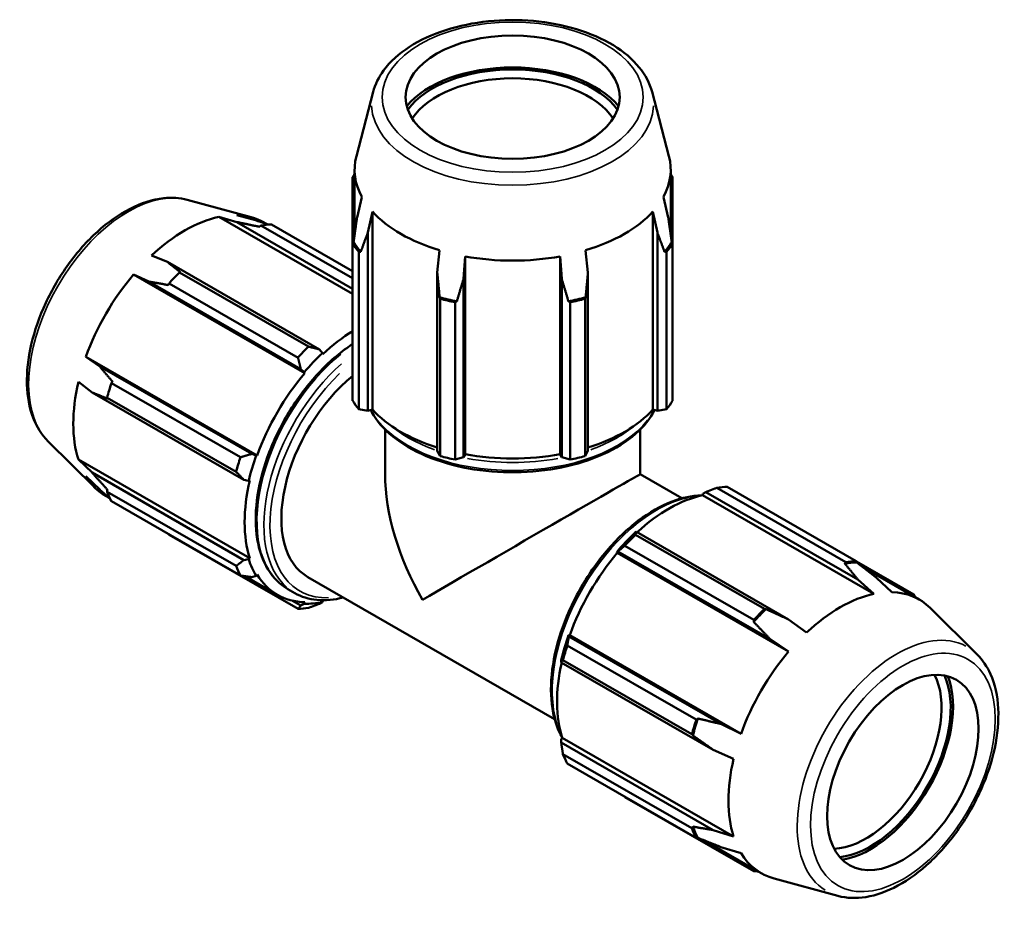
# Model space of a CAD drawing. Header units: inches. Extents: x -0.7 to 70.6, y -23.5 to 50.4.
# Tile 10 of 10: x 50 to 70.6, y 31.8 to 50.4. Entities that reach past the tile are written whole.
import ezdxf

# ---------------------------------------------------------------- set-up
doc = ezdxf.new("R2010")
doc.units = ezdxf.units.IN
doc.header["$MEASUREMENT"] = 0
doc.layers.add('Visible (ANSI)', color=7, linetype='Continuous', lineweight=50)
doc.layers.add('Visible Narrow (ANSI)', color=7, linetype='Continuous', lineweight=35)

msp = doc.modelspace()

# ---------------------------------------------------------------- linework, layer by layer
at = {"layer": 'Visible (ANSI)'}
for p, q in [((57.396, 48.898), (57.043, 47.552)), ((63.245, 48.898), (63.599, 47.552)), ((56.966, 47.11), (56.966, 45.72)), ((57.005, 45.895), (57.005, 47.267)), ((63.636, 45.895), (63.636, 47.267)), ((63.675, 45.72), (63.675, 47.11)), ((57.159, 46.692), (57.057, 46.263)), ((63.585, 46.263), (63.483, 46.692)), ((53.498, 46.632), (54.837, 46.269)), ((54.157, 46.276), (54.535, 46.167)), ((56.966, 44.658), (54.157, 46.276)), ((54.925, 46.205), (54.534, 46.312)), ((57.285, 45.945), (57.38, 46.385)), ((57.38, 42.231), (57.38, 46.385)), ((63.262, 46.385), (63.356, 45.945)), ((63.262, 42.231), (63.262, 46.385)), ((54.535, 46.167), (56.966, 44.767)), ((56.966, 44.986), (55.042, 46.094)), ((55.158, 46.128), (55.106, 46.158)), ((55.262, 46.116), (56.966, 45.134)), ((57.285, 42.203), (57.285, 45.945)), ((63.356, 45.945), (63.356, 42.203)), ((56.966, 42.417), (56.966, 45.72)), ((63.675, 45.72), (63.675, 42.417)), ((53.08, 45.329), (52.747, 45.464)), ((57.095, 45.541), (57.095, 42.238)), ((58.79, 45.573), (58.74, 45.107)), ((59.292, 44.976), (59.324, 45.446)), ((59.324, 41.292), (59.324, 45.446)), ((61.318, 45.446), (61.35, 44.976)), ((61.318, 41.292), (61.318, 45.446)), ((61.901, 45.107), (61.852, 45.573)), ((63.546, 42.238), (63.546, 45.541)), ((56.267, 43.494), (53.08, 45.329)), ((52.369, 45.065), (52.69, 44.918)), ((55.962, 42.996), (52.369, 45.065)), ((53.335, 45.111), (56.04, 43.553)), ((58.74, 45.107), (58.74, 41.364)), ((61.901, 41.364), (61.901, 45.107)), ((52.69, 44.918), (55.877, 43.083)), ((55.82, 43.321), (53.115, 44.879)), ((59.292, 41.233), (59.292, 44.976)), ((61.35, 44.976), (61.35, 41.233)), ((58.802, 41.255), (58.802, 44.558)), ((59.114, 44.484), (59.114, 41.181)), ((61.528, 41.181), (61.528, 44.484)), ((61.839, 44.558), (61.839, 41.255)), ((56.332, 43.418), (56.267, 43.494)), ((56.34, 43.395), (56.332, 43.418)), ((51.661, 43.135), (51.372, 43.339)), ((54.965, 41.27), (51.372, 43.339)), ((54.848, 41.3), (51.661, 43.135)), ((55.877, 43.083), (55.951, 43.016)), ((55.951, 43.016), (55.962, 42.996)), ((51.216, 42.812), (51.5, 42.592)), ((51.907, 42.788), (54.613, 41.231)), ((51.5, 42.592), (54.686, 40.757)), ((54.522, 40.924), (51.816, 42.481)), ((57.095, 42.238), (57.285, 42.203)), ((57.38, 42.231), (57.285, 42.203)), ((63.356, 42.203), (63.262, 42.231)), ((63.356, 42.203), (63.546, 42.238)), ((57.647, 40.875), (57.647, 41.81)), ((62.994, 40.875), (62.994, 41.81)), ((50.579, 41.564), (51.566, 40.588)), ((54.943, 41.27), (54.848, 41.3)), ((58.74, 41.364), (58.802, 41.255)), ((61.839, 41.255), (61.901, 41.364)), ((51.5, 40.909), (51.216, 41.182)), ((54.809, 39.113), (51.216, 41.182)), ((54.965, 41.27), (54.943, 41.27)), ((59.114, 41.181), (59.292, 41.233)), ((59.324, 41.292), (59.292, 41.233)), ((61.35, 41.233), (61.318, 41.292)), ((61.35, 41.233), (61.528, 41.181)), ((54.686, 39.074), (51.5, 40.909)), ((51.372, 40.835), (51.661, 40.552)), ((54.686, 40.757), (54.785, 40.738)), ((54.785, 40.738), (54.809, 40.743)), ((63.87, 40.37), (62.994, 40.875)), ((51.816, 40.508), (54.522, 38.95)), ((64.309, 40.466), (64.375, 40.501)), ((64.375, 40.501), (67.561, 38.666)), ((67.307, 39.031), (64.602, 40.589)), ((64.822, 40.611), (67.527, 39.053)), ((51.861, 40.375), (51.797, 40.411)), ((54.613, 38.748), (51.907, 40.306)), ((64.302, 40.433), (64.309, 40.466)), ((64.302, 40.433), (67.895, 38.365)), ((62.919, 39.663), (62.884, 39.645)), ((66.106, 37.828), (62.919, 39.663)), ((53.115, 39.605), (55.82, 38.047)), ((62.894, 39.606), (65.6, 38.048)), ((62.503, 39.242), (62.53, 39.252)), ((62.514, 39.223), (62.503, 39.242)), ((62.53, 39.252), (65.716, 37.417)), ((65.38, 37.816), (62.674, 39.374)), ((54.785, 39.09), (54.686, 39.074)), ((54.809, 39.113), (54.785, 39.09)), ((62.514, 39.223), (66.107, 37.154)), ((68.734, 38.352), (67.531, 39.045)), ((67.671, 38.922), (68.844, 38.247)), ((55.39, 38.342), (54.709, 38.735)), ((54.848, 38.716), (54.943, 38.74)), ((54.943, 38.74), (54.965, 38.766)), ((61.202, 35.736), (56.027, 38.716)), ((67.561, 38.666), (67.895, 38.365)), ((68.272, 38.401), (67.951, 38.704)), ((55.75, 38.382), (55.604, 38.466)), ((55.877, 38.119), (55.701, 38.221)), ((56.332, 38.192), (56.34, 38.224)), ((55.951, 38.155), (55.877, 38.119)), ((55.962, 38.188), (55.951, 38.155)), ((56.267, 38.157), (56.332, 38.192)), ((70.062, 37.094), (69.075, 38.07)), ((66.485, 37.553), (66.106, 37.828)), ((61.501, 37.469), (61.495, 37.497)), ((61.495, 37.497), (61.517, 37.497)), ((64.687, 35.634), (61.501, 37.469)), ((61.517, 37.497), (65.11, 35.428)), ((65.716, 37.417), (66.107, 37.154)), ((61.467, 37.283), (64.172, 35.725)), ((61.337, 36.965), (61.339, 36.926)), ((64.081, 35.418), (61.376, 36.976)), ((61.339, 36.926), (64.526, 35.091)), ((65.11, 35.428), (64.687, 35.634)), ((61.337, 35.317), (61.361, 35.34)), ((61.339, 35.243), (61.337, 35.317)), ((61.361, 35.34), (64.954, 33.271)), ((64.526, 33.408), (61.339, 35.243)), ((61.376, 35.003), (64.081, 33.445)), ((64.526, 35.091), (64.954, 34.901)), ((64.172, 33.243), (61.467, 34.801)), ((62.674, 34.1), (65.38, 32.542)), ((64.954, 33.271), (64.526, 33.408)), ((64.328, 33.195), (65.535, 32.5)), ((64.687, 33.05), (65.11, 32.924)), ((67.144, 32.026), (65.804, 32.389))]:
    msp.add_line(p, q, dxfattribs=at)
for centre, major_axis, ratio in [((60.321, 48.788), (2.246, 0), 0.575862), ((68.505, 34.616), (1.121, 1.946), 0.578093)]:
    msp.add_ellipse(centre, major_axis=major_axis, ratio=ratio, dxfattribs=at)
for centre, major_axis, ratio, start_param, end_param in [((60.321, 48), (-2.451, 0), 0.575862, 3.578012, 5.846765), ((60.321, 48), (-2.381, 0), 0.575862, 3.534779, 5.889999), ((60.321, 47.89), (-2.246, 0), 0.575862, 3.49629, 5.928488), ((60.321, 47.267), (-3.315, 0), 0.575862, 6.1329, 6.588618), ((60.321, 47.267), (3.315, 0), 0.575862, 5.977753, 6.43347), ((60.321, 46.415), (-3.565, 0), 0.575862, 5.912723, 5.93775), ((60.321, 46.415), (3.565, 0), 0.575862, 0.345435, 0.370462), ((53.452, 43.284), (1.655, 2.873), 0.578093, 0.478032, 1.088897), ((53.452, 43.284), (1.655, 2.873), 0.578093, 0, 0.303499), ((60.321, 47.267), (3.315, 0), 0.575862, 3.621558, 4.232423), ((60.321, 47.267), (3.315, 0), 0.575862, 5.192355, 5.80322), ((54.188, 42.86), (1.779, 3.089), 0.578093, 0.343502, 0.438029), ((60.321, 46.415), (-3.565, 0), 0.575862, 0.345435, 0.439963), ((60.321, 46.423), (-3.535, 0), 0.575862, 0.337332, 0.448066), ((60.321, 46.423), (3.535, 0), 0.575862, 5.835119, 5.945853), ((60.321, 46.415), (3.565, 0), 0.575862, 5.843222, 5.93775), ((60.321, 47.267), (3.315, 0), 0.575862, 4.406956, 5.017822), ((53.452, 43.284), (1.655, 2.873), 0.578093, 1.26343, 1.874295), ((54.188, 42.86), (1.779, 3.089), 0.578093, 1.1289, 1.223427), ((60.321, 46.423), (3.535, 0), 0.575862, 4.264323, 4.375057), ((60.321, 46.415), (3.565, 0), 0.575862, 4.272426, 4.366954), ((60.321, 46.423), (3.535, 0), 0.575862, 5.049721, 5.160455), ((60.321, 46.415), (3.565, 0), 0.575862, 5.057824, 5.152352), ((57.045, 41.216), (-1.655, -2.873), 0.578093, 3.958498, 4.23049), ((56.893, 41.303), (-1.779, -3.089), 0.578093, 4.270492, 4.36502), ((57.045, 41.216), (1.672, 2.904), 0.578093, 1.088897, 1.26343), ((57.045, 41.216), (-1.655, -2.873), 0.578093, 4.405023, 5.015888), ((53.452, 43.284), (1.655, 2.873), 0.578093, 2.048828, 2.659693), ((54.188, 42.86), (1.779, 3.089), 0.578093, 1.914298, 2.008825), ((57.361, 41.033), (-1.334, -2.317), 0.578093, 4.135405, 6.283185), ((60.321, 43.113), (-3.565, 0), 0.575862, 0.345435, 0.439963), ((60.321, 43.113), (3.565, 0), 0.575862, 5.843222, 5.93775), ((60.321, 43.113), (-3.315, 0), 0.575862, 0.479966, 1.073963), ((60.321, 43.113), (-3.315, 0), 0.575862, 2.067629, 2.661627), ((56.893, 41.303), (-1.779, -3.089), 0.578093, 5.055891, 5.150418), ((57.045, 41.216), (1.672, 2.904), 0.578093, 1.874295, 2.048828), ((60.321, 43.113), (3.565, 0), 0.575862, 4.272426, 4.366954), ((60.321, 43.113), (-3.315, 0), 0.575862, 1.265364, 1.876229), ((60.321, 43.113), (3.565, 0), 0.575862, 5.057824, 5.152352), ((53.452, 43.284), (-1.655, -2.873), 0.578093, 5.975819, 6.283185), ((57.045, 41.216), (-1.655, -2.873), 0.578093, 5.190421, 5.801286), ((60.321, 39.329), (-1.892, 3.274), 0.576978, 0.784431, 1.569829), ((60.321, 39.329), (2.674, 1.546), 0.001672, 0.000967, 2.355228), ((54.188, 42.86), (-1.779, -3.089), 0.578093, 5.841289, 5.935816), ((63.748, 37.355), (1.779, 3.089), 0.578093, 0.343502, 0.438029), ((63.597, 37.442), (1.655, 2.873), 0.578093, 0.478032, 1.071949), ((63.597, 37.442), (-1.672, -2.904), 0.578093, 4.23049, 4.405023), ((63.748, 37.355), (1.779, 3.089), 0.578093, 1.1289, 1.223427), ((57.045, 41.216), (-1.672, -2.904), 0.578093, 5.801286, 5.975819), ((63.597, 37.442), (1.655, 2.873), 0.578093, 1.26343, 1.874295), ((66.453, 35.798), (1.779, 3.089), 0.578093, 0.343502, 0.438029), ((56.893, 41.303), (-1.779, -3.089), 0.578093, 5.841289, 5.935816), ((66.46, 35.794), (1.764, 3.063), 0.578093, 0.335398, 0.446132), ((57.045, 41.216), (-1.655, -2.873), 0.578093, 5.975819, 6.586684), ((57.045, 41.216), (1.655, 2.873), 0.578093, 3.619624, 3.629787), ((67.19, 35.373), (-1.655, -2.873), 0.578093, 3.619624, 4.23049), ((67.19, 35.373), (1.655, 2.873), 0.578093, 6.13202, 6.586684), ((66.453, 35.798), (1.779, 3.089), 0.578093, 5.910991, 5.935816), ((56.893, 41.303), (-1.779, -3.089), 0.578093, 0.343502, 0.438029), ((57.045, 41.216), (-1.672, -2.904), 0.578093, 0.303499, 0.478032), ((66.46, 35.794), (-1.764, -3.063), 0.578093, 4.262389, 4.373123), ((66.453, 35.798), (-1.779, -3.089), 0.578093, 4.270492, 4.36502), ((63.597, 37.442), (-1.672, -2.904), 0.578093, 5.015888, 5.190421), ((63.748, 37.355), (1.779, 3.089), 0.578093, 1.914298, 2.008825), ((67.19, 35.373), (-1.655, -2.873), 0.578093, 4.405023, 5.015888), ((63.597, 37.442), (1.655, 2.873), 0.578093, 2.065615, 2.659693), ((67.728, 35.063), (1.121, 1.946), 0.578093, 3.49415, 5.930628), ((67.824, 35.008), (-1.188, -2.063), 0.578093, 0.39199, 2.749603), ((67.824, 35.008), (1.223, 2.124), 0.578093, 3.577152, 5.847626), ((66.453, 35.798), (-1.779, -3.089), 0.578093, 5.055891, 5.150418), ((66.46, 35.794), (-1.764, -3.063), 0.578093, 5.047787, 5.158521), ((63.748, 37.355), (-1.779, -3.089), 0.578093, 5.841289, 5.935816), ((67.19, 35.373), (-1.655, -2.873), 0.578093, 5.190421, 5.801286), ((66.46, 35.794), (-1.764, -3.063), 0.578093, 5.833186, 5.943919), ((66.453, 35.798), (-1.779, -3.089), 0.578093, 5.841289, 5.935816), ((67.19, 35.373), (-1.655, -2.873), 0.578093, 5.975819, 6.434351), ((66.453, 35.798), (-1.779, -3.089), 0.578093, 0.343502, 0.368951)]:
    msp.add_ellipse(centre, major_axis=major_axis, ratio=ratio, start_param=start_param, end_param=end_param, dxfattribs=at)
for points, knots in [([(63.245, 48.898), (63.197, 49.081), (63.104, 49.255), (62.835, 49.587), (62.65, 49.743), (62.207, 50.015), (61.944, 50.129), (61.376, 50.301), (61.069, 50.359), (60.443, 50.414), (60.124, 50.412), (59.502, 50.347), (59.199, 50.285), (58.639, 50.106), (58.381, 49.988), (57.938, 49.703), (57.753, 49.536), (57.513, 49.208), (57.438, 49.056), (57.396, 48.898)], [0.935683, 0.935683, 0.935683, 0.935683, 1.221958, 1.221958, 1.539684, 1.539684, 1.872255, 1.872255, 2.204137, 2.204137, 2.534225, 2.534225, 2.864394, 2.864394, 3.196445, 3.196445, 3.528727, 3.528727, 3.776706, 3.776706, 3.776706, 3.776706]), ([(50.579, 41.564), (50.444, 41.698), (50.339, 41.866), (50.185, 42.267), (50.142, 42.505), (50.128, 43.025), (50.159, 43.31), (50.294, 43.889), (50.397, 44.184), (50.662, 44.754), (50.823, 45.029), (51.19, 45.536), (51.395, 45.767), (51.831, 46.162), (52.062, 46.326), (52.531, 46.566), (52.769, 46.643), (53.172, 46.686), (53.34, 46.675), (53.498, 46.632)], [4.076223, 4.076223, 4.076223, 4.076223, 4.362869, 4.362869, 4.680589, 4.680589, 5.01304, 5.01304, 5.344876, 5.344876, 5.674955, 5.674955, 6.005121, 6.005121, 6.337136, 6.337136, 6.669262, 6.669262, 6.915484, 6.915484, 6.915484, 6.915484]), ([(55.604, 38.466), (55.438, 38.562), (55.298, 38.701), (55.08, 39.054), (55.004, 39.271), (54.924, 39.762), (54.922, 40.038), (54.994, 40.619), (55.068, 40.924), (55.284, 41.53), (55.426, 41.831), (55.762, 42.401), (55.956, 42.669), (56.379, 43.146), (56.608, 43.355), (56.883, 43.552), (56.925, 43.581), (56.966, 43.608)], [3.925057, 3.925057, 3.925057, 3.925057, 4.22785, 4.22785, 4.541671, 4.541671, 4.865515, 4.865515, 5.190301, 5.190301, 5.514269, 5.514269, 5.837913, 5.837913, 6.16196, 6.16196, 6.218993, 6.218993, 6.218993, 6.218993]), ([(57.345, 42.221), (57.352, 42.207), (57.359, 42.193), (57.467, 41.994), (57.617, 41.821), (58.002, 41.508), (58.241, 41.369), (58.781, 41.142), (59.082, 41.054), (59.714, 40.939), (60.046, 40.912), (60.707, 40.919), (61.037, 40.953), (61.661, 41.081), (61.956, 41.175), (62.482, 41.413), (62.713, 41.557), (63.072, 41.873), (63.207, 42.042), (63.296, 42.221)], [4.206412, 4.206412, 4.206412, 4.206412, 4.229594, 4.229594, 4.543401, 4.543401, 4.867309, 4.867309, 5.19212, 5.19212, 5.516094, 5.516094, 5.839738, 5.839738, 6.163791, 6.163791, 6.488674, 6.488674, 6.789162, 6.789162, 6.789162, 6.789162]), ([(64.279, 40.429), (64.083, 40.427), (63.876, 40.384), (63.429, 40.214), (63.189, 40.077), (62.723, 39.723), (62.497, 39.506), (62.081, 39.015), (61.891, 38.741), (61.568, 38.165), (61.433, 37.862), (61.233, 37.257), (61.167, 36.954), (61.112, 36.379), (61.122, 36.107), (61.21, 35.674), (61.272, 35.502), (61.356, 35.354)], [5.828136, 5.828136, 5.828136, 5.828136, 6.116334, 6.116334, 6.440179, 6.440179, 6.764964, 6.764964, 7.088933, 7.088933, 7.412576, 7.412576, 7.736624, 7.736624, 8.061478, 8.061478, 8.312898, 8.312898, 8.312898, 8.312898]), ([(56.771, 38.288), (56.58, 38.237), (56.393, 38.219), (56.049, 38.252), (55.89, 38.301), (55.75, 38.382)], [3.4027044, 3.4027044, 3.4027044, 3.4027044, 3.6685352, 3.6685352, 3.9250571, 3.9250571, 3.9250571, 3.9250571]), ([(67.144, 32.026), (67.327, 31.976), (67.525, 31.969), (67.949, 32.037), (68.176, 32.12), (68.634, 32.368), (68.864, 32.539), (69.297, 32.946), (69.501, 33.182), (69.861, 33.698), (70.018, 33.976), (70.272, 34.547), (70.369, 34.84), (70.492, 35.416), (70.517, 35.698), (70.49, 36.224), (70.437, 36.468), (70.272, 36.838), (70.178, 36.979), (70.062, 37.094)], [2.509294, 2.509294, 2.509294, 2.509294, 2.79594, 2.79594, 3.11366, 3.11366, 3.446111, 3.446111, 3.777947, 3.777947, 4.108027, 4.108027, 4.438192, 4.438192, 4.770207, 4.770207, 5.102333, 5.102333, 5.348555, 5.348555, 5.348555, 5.348555])]:
    msp.add_open_spline(points, degree=3, knots=knots, dxfattribs=at)
for points, weights in [([(56.985, 47.097), (56.976, 47.104), (56.966, 47.11)], [1, 1.00001731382, 1]), ([(57.005, 47.197), (56.995, 47.147), (56.985, 47.097)], [1.00089755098, 1.00046845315, 1]), ([(63.656, 47.097), (63.646, 47.147), (63.636, 47.197)], [1, 1.00046845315, 1.00089755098]), ([(63.675, 47.11), (63.666, 47.104), (63.656, 47.097)], [1, 1.00001731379, 1]), ([(56.985, 45.75), (57.022, 46.014), (57.057, 46.263)], [1, 1.00169254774, 1.00287134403]), ([(63.585, 46.263), (63.62, 46.014), (63.656, 45.75)], [1.00287134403, 1.00169254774, 1]), ([(55.009, 46.068), (54.765, 46.12), (54.535, 46.167)], [1, 1.00156131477, 1.00260858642]), ([(54.925, 46.205), (55.06, 46.161), (55.203, 46.113)], [1.00260858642, 1.001743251, 1.0005269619]), ([(55.042, 46.094), (55.025, 46.081), (55.009, 46.068)], [1, 1.00001731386, 1]), ([(57.285, 45.945), (57.211, 45.75), (57.135, 45.541)], [1.00287134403, 1.00169254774, 1]), ([(63.507, 45.541), (63.43, 45.75), (63.356, 45.945)], [1, 1.00169254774, 1.00287134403]), ([(56.966, 45.72), (56.976, 45.735), (56.985, 45.75)], [1, 1.00001731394, 1]), ([(63.656, 45.75), (63.666, 45.735), (63.675, 45.72)], [1, 1.00001731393, 1]), ([(57.135, 45.541), (57.115, 45.541), (57.095, 45.541)], [1, 1.0000173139, 1]), ([(63.546, 45.541), (63.526, 45.541), (63.507, 45.541)], [1, 1.00001731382, 1]), ([(53.08, 45.329), (53.212, 45.225), (53.354, 45.115)], [1.00260858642, 1.00156131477, 1]), ([(53.354, 45.115), (53.344, 45.113), (53.335, 45.111)], [1, 1.00001731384, 1]), ([(58.789, 44.589), (58.765, 44.855), (58.74, 45.107)], [1, 1.00169254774, 1.00287134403]), ([(61.901, 45.107), (61.877, 44.855), (61.852, 44.589)], [1.00287134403, 1.00169254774, 1]), ([(53.098, 44.845), (52.888, 44.884), (52.69, 44.918)], [1, 1.00156131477, 1.00260858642]), ([(53.115, 44.879), (53.106, 44.862), (53.098, 44.845)], [1, 1.00001731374, 1]), ([(59.292, 44.976), (59.222, 44.746), (59.151, 44.502)], [1.00287134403, 1.00169254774, 1]), ([(61.491, 44.502), (61.419, 44.746), (61.35, 44.976)], [1, 1.00169254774, 1.00287134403]), ([(58.802, 44.558), (58.796, 44.573), (58.789, 44.589)], [1, 1.00001731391, 1]), ([(59.151, 44.502), (59.132, 44.493), (59.114, 44.484)], [1, 1.00001731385, 1]), ([(61.528, 44.484), (61.509, 44.493), (61.491, 44.502)], [1, 1.00001731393, 1]), ([(61.852, 44.589), (61.846, 44.573), (61.839, 44.558)], [1, 1.00001731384, 1]), ([(56.267, 43.494), (56.157, 43.523), (56.04, 43.553)], [1.0073193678, 1.01405770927, 1.02000778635]), ([(55.82, 43.321), (55.85, 43.199), (55.877, 43.083)], [1.02000778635, 1.01405770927, 1.0073193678]), ([(51.661, 43.135), (51.79, 42.982), (51.929, 42.819)], [1.00260858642, 1.00156131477, 1]), ([(51.929, 42.819), (51.918, 42.804), (51.907, 42.788)], [1, 1.00001731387, 1]), ([(51.823, 42.463), (51.656, 42.53), (51.5, 42.592)], [1, 1.00156131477, 1.00260858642]), ([(51.816, 42.481), (51.82, 42.472), (51.823, 42.463)], [1, 1.00001731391, 1]), ([(54.848, 41.3), (54.734, 41.266), (54.613, 41.231)], [1.0073193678, 1.01405770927, 1.02000778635]), ([(51.5, 40.909), (51.656, 40.734), (51.823, 40.55)], [1.00260858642, 1.00156131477, 1]), ([(54.522, 40.924), (54.607, 40.838), (54.686, 40.757)], [1.02000778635, 1.01405770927, 1.0073193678]), ([(51.882, 40.357), (51.768, 40.457), (51.661, 40.552)], [1.00051710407, 1.00173974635, 1.00260858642]), ([(51.823, 40.55), (51.82, 40.529), (51.816, 40.508)], [1, 1.00001731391, 1]), ([(64.375, 40.501), (64.485, 40.545), (64.602, 40.589)], [1.0073193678, 1.01405770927, 1.02000778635]), ([(62.894, 39.606), (62.906, 39.636), (62.919, 39.663)], [1.02000778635, 1.01405770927, 1.0073193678]), ([(53.111, 39.613), (53.113, 39.609), (53.115, 39.605)], [1.00000640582, 1.00000424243, 1]), ([(62.53, 39.252), (62.6, 39.312), (62.674, 39.374)], [1.0073193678, 1.01405770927, 1.02000778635]), ([(54.686, 39.074), (54.607, 39.013), (54.522, 38.95)], [1.0073193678, 1.01405770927, 1.02000778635]), ([(67.287, 38.997), (67.297, 39.014), (67.307, 39.031)], [1, 1.00001731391, 1]), ([(67.527, 39.053), (67.535, 39.037), (67.543, 39.022)], [1, 1.00001731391, 1]), ([(67.561, 38.666), (67.43, 38.827), (67.287, 38.997)], [1.00260858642, 1.00156131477, 1]), ([(67.543, 39.022), (67.753, 38.858), (67.951, 38.704)], [1, 1.00156131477, 1.00260858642]), ([(54.613, 38.748), (54.734, 38.731), (54.848, 38.716)], [1.02000778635, 1.01405770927, 1.0073193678]), ([(68.713, 38.343), (68.723, 38.347), (68.734, 38.352)], [1, 1.0000173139, 1]), ([(68.781, 38.283), (68.747, 38.313), (68.713, 38.343)], [1.00073783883, 1.00038450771, 1]), ([(55.877, 38.119), (55.85, 38.083), (55.82, 38.047)], [1.0073193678, 1.01405770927, 1.02000778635]), ([(56.04, 38.069), (56.157, 38.113), (56.267, 38.157)], [1.02000778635, 1.01405770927, 1.0073193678]), ([(65.6, 38.048), (65.616, 38.046), (65.633, 38.044)], [1, 1.00001731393, 1]), ([(65.633, 38.044), (65.876, 37.932), (66.106, 37.828)], [1, 1.00156131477, 1.00260858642]), ([(65.377, 37.774), (65.378, 37.795), (65.38, 37.816)], [1, 1.0000173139, 1]), ([(65.716, 37.417), (65.553, 37.591), (65.377, 37.774)], [1.00260858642, 1.00156131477, 1]), ([(61.467, 37.283), (61.483, 37.379), (61.501, 37.469)], [1.02000778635, 1.01405770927, 1.0073193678]), ([(61.339, 36.926), (61.356, 36.951), (61.376, 36.976)], [1.0073193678, 1.01405770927, 1.02000778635]), ([(64.172, 35.725), (64.19, 35.737), (64.207, 35.748)], [1, 1.00001731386, 1]), ([(64.207, 35.748), (64.454, 35.689), (64.687, 35.634)], [1, 1.00156131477, 1.00260858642]), ([(64.102, 35.392), (64.092, 35.405), (64.081, 35.418)], [1, 1.0000173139, 1]), ([(64.526, 35.091), (64.32, 35.237), (64.102, 35.392)], [1.00260858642, 1.00156131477, 1]), ([(61.376, 35.003), (61.356, 35.126), (61.339, 35.243)], [1.02000778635, 1.01405770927, 1.0073193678]), ([(62.674, 34.1), (62.671, 34.105), (62.667, 34.11)], [1.02000778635, 1.01970583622, 1.01940185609]), ([(64.081, 33.445), (64.092, 33.462), (64.102, 33.479)], [1, 1.00001731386, 1]), ([(64.102, 33.479), (64.32, 33.441), (64.526, 33.408)], [1, 1.00156131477, 1.00260858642]), ([(64.207, 33.244), (64.19, 33.244), (64.172, 33.243)], [1, 1.00001731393, 1]), ([(64.687, 33.05), (64.454, 33.144), (64.207, 33.244)], [1.00260858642, 1.00156131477, 1]), ([(65.38, 32.542), (65.378, 32.554), (65.377, 32.565)], [1, 1.00001731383, 1]), ([(65.377, 32.565), (65.431, 32.547), (65.484, 32.53)], [1, 1.00047925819, 1.00091008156])]:
    msp.add_rational_spline(points, weights, degree=2, dxfattribs=at)
at = {"layer": 'Visible Narrow (ANSI)'}
for centre, major_axis, ratio in [((60.321, 48.788), (-2.738, 0), 0.575862), ((68.505, 34.616), (-1.366, -2.373), 0.578093)]:
    msp.add_ellipse(centre, major_axis=major_axis, ratio=ratio, dxfattribs=at)
for centre, major_axis, ratio, start_param, end_param in [((60.321, 48.643), (-2.958, 0), 0.575862, 0.021823, 3.11977), ((52.262, 43.97), (-1.476, -2.563), 0.578093, 3.434721, 5.990057), ((57.152, 41.154), (-1.548, -2.688), 0.578093, 4.123449, 6.169515), ((57.298, 41.07), (-1.548, -2.688), 0.578093, 4.186996, 6.17286), ((57.361, 41.033), (-1.503, -2.61), 0.578093, 4.244003, 6.628972), ((60.321, 42.739), (3.102, 0), 0.575862, 3.562713, 5.862064), ((60.321, 42.907), (3.102, 0), 0.575862, 3.762389, 4.155905), ((60.321, 42.907), (3.102, 0), 0.575862, 5.268873, 5.662389), ((60.321, 42.907), (3.102, 0), 0.575862, 4.401551, 5.023227), ((63.344, 37.588), (-1.548, -2.688), 0.578093, 3.627259, 5.797519), ((63.49, 37.504), (-1.548, -2.688), 0.578093, 4.685756, 4.739022), ((68.38, 34.688), (1.476, 2.563), 0.578093, 0.021031, 3.120562)]:
    msp.add_ellipse(centre, major_axis=major_axis, ratio=ratio, start_param=start_param, end_param=end_param, dxfattribs=at)

doc.saveas('drawing.dxf')
